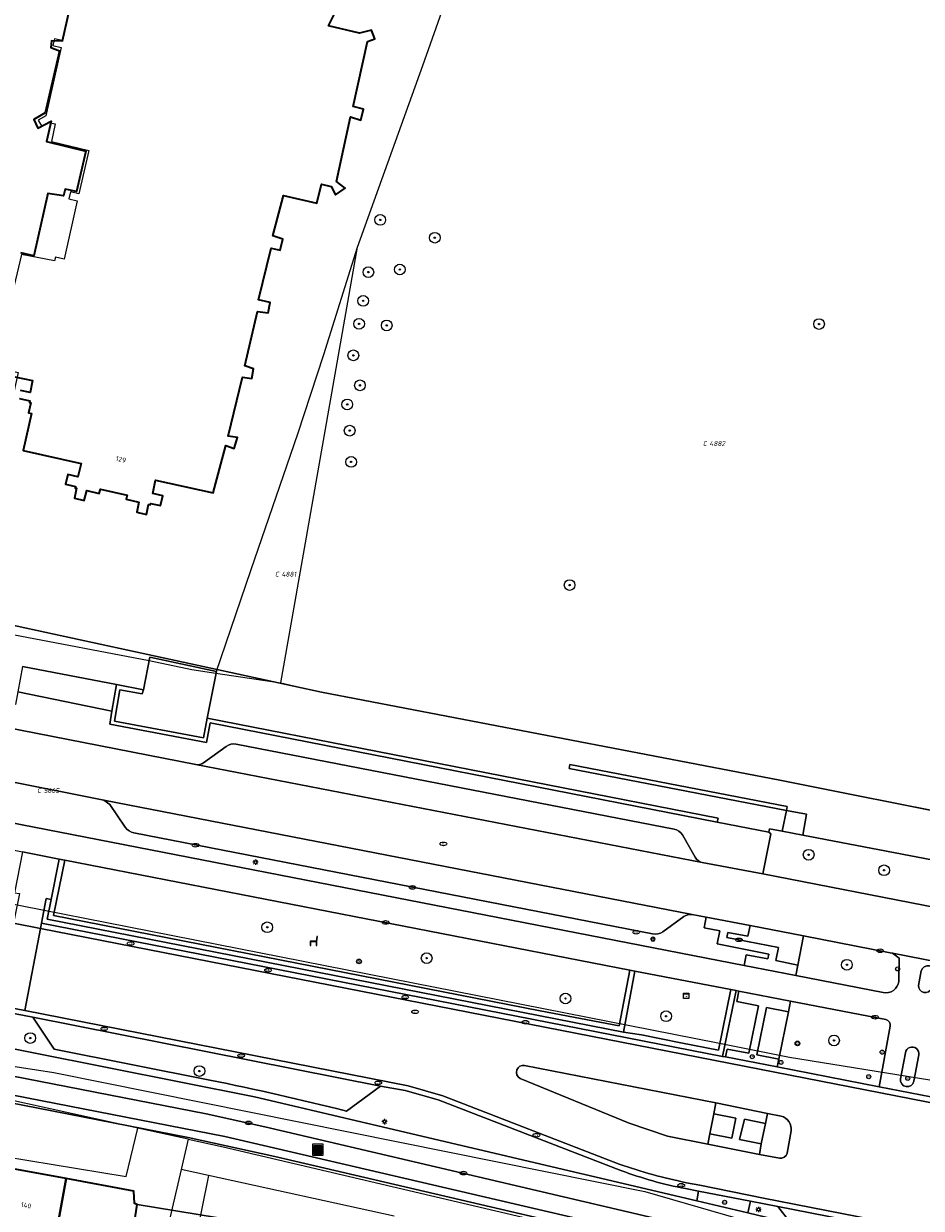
# Model space of a CAD drawing. Header units: metres. Extents: x 183765 to 187731, y 443805 to 446163.
# Tile 62 of 120: x 186387 to 186454, y 444394 to 444482. Entities that reach past the tile are written whole.
import ezdxf
from ezdxf.enums import TextEntityAlignment as Align

# ---------------------------------------------------------------- set-up
doc = ezdxf.new("R2010")
doc.units = ezdxf.units.M
doc.layers.get('0').update_dxf_attribs({"lineweight": 25})
for name, color, linetype, lineweight in [('B-WE-GR-BEPLANTING_CULTUUR_BODEMBEDEKKER-GV', 90, 'Continuous', 18), ('B-WE-GR-BEPLANTING_CULTUUR_HEESTERS-GV', 90, 'Continuous', 18), ('B-WE-GR-BOOM-S', 253, 'Continuous', 25), ('B-WE-IE-MEUBILAIR-S', 7, 'Continuous', 25), ('B-WE-IE-MEUBILAIR_WEGMEUBILAIR-S', 7, 'Continuous', 25), ('B-WE-IE-MEUBILAIR_WEGMEUBILAIR_AFVALBAK-S', 7, 'Continuous', 25), ('B-WE-IE-TERREINAFSCHEIDING_KUNSTMATIG_MUUR-GV', 90, 'Continuous', 18), ('B-WE-OG-BEBOUWING-GV', 7, 'Continuous', 35), ('B-WE-OG-BEBOUWING-T18', 10, 'Continuous', 18), ('B-WE-OG-TERREIN_ERF-GV', 7, 'Continuous', 18), ('B-WE-VH-GESLOTENVERHARDING_ASFALT-GV', 10, 'Continuous', 18), ('B-WE-VH-OPENVERHARDING-GV', 90, 'Continuous', 18), ('B-WE-VH-OPENVERHARDING_BETONELEMENT-GV', 90, 'Continuous', 18), ('B-WE-VH-OPENVERHARDING_BETONSTRAATSTEEN-GV', 90, 'Continuous', 18), ('B-WE-VH-OPENVERHARDING_STRAATBAKSTEEN-GV', 90, 'Continuous', 18), ('B-WE-VH-OPENVERHARDING_TEGEL-GV', 90, 'Continuous', 18)]:
    doc.layers.add(name, color=color, linetype=linetype, lineweight=lineweight)
doc.layers.add('B-WE-KG-GRENS_PERCEEL-G', color=7, linetype='Continuous', lineweight=13, true_color=0xa55252)
doc.layers.add('B-WE-KG-GRENS_PERCEEL-S', color=7, linetype='Continuous', lineweight=25, true_color=0xa55252)
doc.styles.add('NLCS-ISO', font='NLCS-ISO.ttf')
doc.styles.add('NLCS-ISO-M200-T18', font='NLCS-ISO.ttf', dxfattribs={"height": 0.36})

# ---------------------------------------------------------------- blocks, each defined once
blk = doc.blocks.new('SIE-WEG_AFVALBAK-SO')
h = blk.add_hatch(color=256)
h.dxf.hatch_style = 1
h.paths.add_polyline_path([(-1.5, -1.5), (1.5, -1.5), (1.5, 1.5), (-1.5, 1.5)])
for points in [[(-2, -2), (2, -2), (2, 2), (-2, 2)], [(-1.5, -1.5), (1.5, -1.5), (1.5, 1.5), (-1.5, 1.5)]]:
    blk.add_lwpolyline(points, close=True)
blk = doc.blocks.new('SIE-MEUBILAIR_KAST_CAI-SO')
for points in [[(-1, 1), (1, 1), (1, 0.84), (-1, 0.84)], [(-1, 0.76), (1, 0.76), (1, -1), (-1, -1)]]:
    blk.add_lwpolyline(points, close=True)
at = {"style": 'NLCS-ISO'}
blk.add_text('cai', height=0.75, dxfattribs=at).set_placement((0, 0), align=Align.MIDDLE_CENTER)
blk = doc.blocks.new('SIE-MEUBILAIR_MAST_BOVENLEIDING-SO')
for radius in [0.875, 0.75]:
    blk.add_circle((0, 0), radius)
at = {"style": 'NLCS-ISO'}
blk.add_text('bl', height=0.75, dxfattribs=at).set_placement((0, 0.07), align=Align.MIDDLE_CENTER)
blk = doc.blocks.new('SIE-MEUBILAIR_PAAL_LICHTMAST-SO')
for points in [[(-0.62, 0), (-1, 0)], [(-0.71, 0.71), (-0.44, 0.44)], [(0, 1), (0, 0.62)], [(0.44, 0.44), (0.71, 0.71)], [(1, 0), (0.62, 0)], [(-0.71, -0.71), (-0.44, -0.44)], [(0, -0.62), (0, -1)], [(0.44, -0.44), (0.71, -0.71)]]:
    blk.add_lwpolyline(points)
blk.add_circle((0, 0), 0.5)
blk = doc.blocks.new('SIE-MEUBILAIR_PAAL_AFSLUITPAAL-SO')
blk.add_circle((0, 0), 0.75)
at = {"style": 'NLCS-ISO'}
blk.add_text('af', height=0.75, dxfattribs=at).set_placement((0, 0.05), align=Align.MIDDLE_CENTER)
blk = doc.blocks.new('SIE-MEUBILAIR_PAAL_VRI-SO')
blk.add_circle((0, 0), 0.75)
at = {"style": 'NLCS-ISO'}
blk.add_text('vri', height=0.75, dxfattribs=at).set_placement((-0.08, 0.07), align=Align.MIDDLE_CENTER)
blk = doc.blocks.new('SIE-MEUBILAIR_PUT_KOLK-SO')
blk.add_ellipse((0, 0), major_axis=(1.25, 0), ratio=0.54)
at = {"style": 'NLCS-ISO'}
blk.add_text('klk', height=0.75, dxfattribs=at).set_placement((0.03, 0), align=Align.MIDDLE_CENTER)
blk = doc.blocks.new('SIE-MEUBILAIR_PUT_RIOOLPUT-SO')
blk.add_ellipse((0, 0), major_axis=(1.25, 0), ratio=0.54)
at = {"style": 'NLCS-ISO'}
blk.add_text('ri', height=0.75, dxfattribs=at).set_placement((-0.04, 0.07), align=Align.MIDDLE_CENTER)
blk = doc.blocks.new('SIE-WEG_ZITBANK-SO')
at = {"color": 0, "linetype": 'ByBlock', "lineweight": 18}
blk.add_lwpolyline([(-0.91, -1.63), (-0.91, -0.2), (1.09, -0.2), (1.09, -1.63), (1.29, -1.63), (1.29, -0.21), (1.54, 1.78), (1.33, 1.78), (1.11, 0), (-1.11, 0), (-1.11, -1.63)], close=True, dxfattribs=at)
blk = doc.blocks.new('SGR-BOOM_GBKN-SO')
at = {"linetype": 'ByBlock', "lineweight": 18}
h = blk.add_hatch(color=0, dxfattribs=at)
h.dxf.hatch_style = 1
edge = h.paths.add_edge_path()
edge.add_arc((0, 0), 0.25, 0, 360)
at = {"color": 0, "linetype": 'ByBlock', "lineweight": 18}
for radius in [2, 0.25]:
    blk.add_circle((0, 0), radius, dxfattribs=at)
at = {"color": 0, "linetype": 'ByBlock', "lineweight": 18, "style": 'NLCS-ISO'}
blk.add_attdef('SOORT', (2.5, 0), '', height=1.5, dxfattribs=at)
blk = doc.blocks.new('SKG-PERCEELNUMMER-SO')
at = {"style": 'NLCS-ISO', "oblique": 10, "flags": 1}
for tag, p in [('GEMEENTECODE', (0, 2.55)), ('PERCEELGROOTTE', (0, -2.45))]:
    blk.add_attdef(tag, text='', height=1.8, dxfattribs=at).set_placement(p, align=Align.MIDDLE_CENTER)
at = {"style": 'NLCS-ISO', "oblique": 10}
blk.add_attdef('SECTIE', text='', height=1.8, dxfattribs=at).set_placement((-0.5, 0), align=Align.MIDDLE_RIGHT)
blk.add_attdef('PERCEELNUMMER', text='', height=1.8, dxfattribs=at).set_placement((0.5, 0), align=Align.MIDDLE_LEFT)

msp = doc.modelspace()

# ---------------------------------------------------------------- linework, layer by layer
at = {"layer": 'B-WE-GR-BEPLANTING_CULTUUR_BODEMBEDEKKER-GV', "flags": 128}
for points in [[(186444.949, 444421.352), (186443.396, 444421.65), (186442.458, 444421.83), (186442.408, 444421.57), (186442.562, 444421.465), (186441.961, 444418.457), (186467.976, 444413.393)], [(186474.363, 444414.321), (186474.056, 444414.704), (186473.408, 444415.51), (186473.429, 444415.893), (186444.949, 444421.352)]]:
    msp.add_lwpolyline(points, dxfattribs=at)
at = {"layer": 'B-WE-GR-BEPLANTING_CULTUUR_HEESTERS-GV', "flags": 128}
for points in [[(186395.728, 444432.209), (186395.628, 444431.899), (186393.958, 444432.2), (186393.558, 444429.87), (186400.208, 444428.618), (186400.478, 444430.098), (186401.178, 444433.574), (186396.196, 444434.645)], [(186432.031, 444411.286), (186389.851, 444419.493), (186389.018, 444415.369), (186425.346, 444408.24), (186428.354, 444407.676), (186431.242, 444407.134)], [(186432.414, 444411.211), (186431.565, 444406.66), (186432.896, 444406.444), (186435.849, 444405.842), (186438.641, 444405.309), (186439.57, 444409.835)]]:
    msp.add_lwpolyline(points, close=True, dxfattribs=at)
for points in [[(186452.147, 444412.179), (186451.65, 444412.545), (186451.469, 444412.581), (186444.991, 444413.835), (186444.581, 444411.662), (186444.419, 444410.873), (186450.951, 444409.602)], [(186452.108, 444410.423), (186452.147, 444412.179)], [(186451.15, 444407.597), (186444.016, 444408.972), (186443.868, 444408.175), (186443.15, 444404.64), (186443.04, 444404.051), (186450.637, 444402.572), (186451.476, 444407.09)]]:
    msp.add_lwpolyline(points, dxfattribs=at)
at = {"layer": 'B-WE-GR-BEPLANTING_CULTUUR_HEESTERS-GV'}
for points in [[(186450.951, 444409.602, 0.423322), (186452.108, 444410.423)], [(186451.476, 444407.09, 0.364717), (186451.15, 444407.597)]]:
    msp.add_lwpolyline(points, format="xyb", dxfattribs=at)
at = {"layer": 'B-WE-IE-TERREINAFSCHEIDING_KUNSTMATIG_MUUR-GV', "flags": 128}
for points in [[(186400.478, 444430.098), (186400.208, 444428.618), (186393.558, 444429.87), (186393.958, 444432.2), (186395.628, 444431.899), (186395.728, 444432.209), (186393.722, 444432.596), (186393.382, 444430.616), (186393.212, 444429.63), (186400.449, 444428.267), (186400.719, 444429.745), (186438.562, 444422.318), (186438.628, 444422.611)], [(186427.553, 444426.622), (186427.496, 444426.327), (186443.729, 444423.197), (186443.786, 444423.491)]]:
    msp.add_lwpolyline(points, close=True, dxfattribs=at)
at = {"layer": 'B-WE-KG-GRENS_PERCEEL-G', "flags": 128}
for points in [[(186411.717, 444465.25), (186416.572, 444478.811), (186421.852, 444493.737), (186426.653, 444506.815), (186428.788, 444513.111)], [(186388.452, 444494.278), (186385.797, 444486.252), (186390.589, 444484.723), (186389.665, 444480.673)], [(186389.665, 444480.673), (186389.088, 444480.801), (186388.972, 444480.283), (186389.589, 444480.145)], [(186389.589, 444480.145), (186388.449, 444475.05)], [(186388.449, 444475.05), (186387.884, 444474.709), (186388.154, 444474.249), (186388.681, 444474.544)], [(186388.681, 444474.544), (186389.149, 444474.441), (186388.864, 444473.119)], [(186388.864, 444473.119), (186391.646, 444472.468), (186390.908, 444469.228), (186390.277, 444469.368), (186390.157, 444468.84), (186390.782, 444468.697), (186389.806, 444464.346), (186389.167, 444464.484), (186389.104, 444464.22), (186386.635, 444464.705), (186384.619, 444456.278), (186386.387, 444455.88), (186384.849, 444449.015)], [(186401.136, 444433.451), (186403.783, 444441.187), (186407.266, 444451.317), (186409.196, 444457.232), (186411.717, 444465.25)], [(186405.977, 444432.712), (186408.367, 444446.278), (186411.717, 444465.25)], [(186381.987, 444437.116), (186385.971, 444436.342), (186396.159, 444434.399)], [(186396.159, 444434.399), (186399.349, 444433.728)], [(186399.349, 444433.728), (186401.136, 444433.451)], [(186401.136, 444433.451), (186405.977, 444432.712)], [(186405.977, 444432.712), (186409.009, 444432.016)], [(186409.009, 444432.016), (186443.219, 444425.459), (186477.12, 444418.802)], [(186314.034, 444430.279), (186324.248, 444428.242), (186324.66, 444428.159), (186342.574, 444424.751), (186438.604, 444405.856)], [(186256.576, 444428.032), (186268.228, 444425.726), (186292.951, 444420.944), (186345.893, 444411.36), (186369.056, 444406.723), (186389.041, 444403.636), (186433.152, 444394.764), (186451.99, 444389.313), (186459.22, 444387.823)], [(186395.313, 444399.481), (186383.904, 444401.99), (186382.722, 444402.25), (186360.88, 444406.525)], [(186438.604, 444405.856), (186443.954, 444404.779), (186454.429, 444403.099)], [(186380.946, 444397.003), (186385.368, 444397.37), (186394.442, 444395.871), (186395.313, 444399.481)], [(186399.06, 444398.657), (186395.313, 444399.481)], [(186399.06, 444398.657), (186398.545, 444396.392)], [(186399.06, 444398.657), (186401.672, 444398.083)], [(186401.672, 444398.083), (186455.424, 444385.472)], [(186398.545, 444396.392), (186393.758, 444375.88), (186391.441, 444367.249)], [(186400.581, 444395.947), (186398.114, 444383.756), (186399.364, 444383.523), (186398.39, 444378.453), (186403.568, 444377.481), (186403.599, 444377.591), (186408.137, 444376.699), (186408.887, 444380.519), (186411.877, 444379.902)], [(186400.581, 444395.947), (186398.545, 444396.392)], [(186414.443, 444392.914), (186400.581, 444395.947)]]:
    msp.add_lwpolyline(points, dxfattribs=at)
at = {"layer": 'B-WE-OG-BEBOUWING-GV', "flags": 128}
for points in [[(186390.589, 444484.723), (186389.653, 444480.62), (186388.869, 444480.641), (186388.807, 444480.133), (186389.464, 444479.889), (186388.387, 444475.278), (186387.557, 444474.76), (186387.85, 444474.135), (186388.839, 444474.653), (186388.493, 444473.13), (186391.439, 444472.395), (186390.74, 444469.403), (186389.9, 444469.574), (186389.758, 444469.066), (186388.602, 444469.237), (186387.541, 444464.594), (186386.581, 444464.823)], [(186386.488, 444453.937), (186387.239, 444453.767), (186387.215, 444453.659), (186387.322, 444453.635), (186387.152, 444452.884), (186387.376, 444452.833), (186386.748, 444450.064), (186391.071, 444449.084), (186390.836, 444448.091), (186390.087, 444448.268), (186389.916, 444447.549), (186390.663, 444447.374), (186390.642, 444447.266), (186390.746, 444447.247), (186390.585, 444446.498), (186391.306, 444446.326), (186391.493, 444447.074), (186392.432, 444446.867), (186392.517, 444447.18), (186394.506, 444446.74), (186394.429, 444446.424), (186395.376, 444446.21), (186395.232, 444445.453), (186395.952, 444445.286), (186396.114, 444446.032), (186396.224, 444446.021), (186396.254, 444446.119), (186397.003, 444445.957), (186397.179, 444446.688), (186396.424, 444446.858), (186396.639, 444447.845), (186400.928, 444446.911), (186401.884, 444450.426), (186402.502, 444450.222), (186402.746, 444451.04), (186402.042, 444451.14), (186403.127, 444455.537), (186403.832, 444455.437), (186403.941, 444456.167), (186403.3, 444456.378), (186404.251, 444460.45), (186405.035, 444460.349), (186405.184, 444461.119), (186404.321, 444461.299), (186405.257, 444465.164), (186405.946, 444465.015), (186406.143, 444465.849), (186405.382, 444466.1), (186406.193, 444469.108), (186408.664, 444468.53), (186409.026, 444469.943), (186409.731, 444469.763), (186410.056, 444469.153), (186410.776, 444469.655), (186410.15, 444470.153), (186411.187, 444474.962), (186411.947, 444474.711), (186412.144, 444475.544), (186411.392, 444475.74), (186412.445, 444480.596), (186413.006, 444480.781), (186412.752, 444481.446), (186411.858, 444481.213), (186409.537, 444481.768), (186410.216, 444483.102)], [(186386.007, 444455.58), (186387.445, 444455.3), (186387.28, 444454.403), (186386.555, 444454.547)]]:
    msp.add_lwpolyline(points, dxfattribs=at)
for points in [[(186389.955, 444395.715), (186384.897, 444396.653), (186384.595, 444395.733), (186384.435, 444395.744), (186384.14, 444393.934), (186383.7, 444393.995), (186383.446, 444392.682), (186381.754, 444383.925), (186387.627, 444382.841)], [(186395.261, 444393.777), (186395.051, 444393.858), (186395.013, 444394.778), (186389.955, 444395.715), (186387.627, 444382.841), (186393.499, 444381.756), (186395.386, 444391.896), (186394.986, 444391.967)]]:
    msp.add_lwpolyline(points, close=True, dxfattribs=at)
at = {"layer": 'B-WE-OG-TERREIN_ERF-GV', "flags": 128}
for points in [[(186386.581, 444464.823), (186387.541, 444464.594), (186388.602, 444469.237), (186389.758, 444469.066), (186389.9, 444469.574), (186390.74, 444469.403), (186391.439, 444472.395), (186388.493, 444473.13), (186388.839, 444474.653), (186387.85, 444474.135), (186387.557, 444474.76), (186388.387, 444475.278), (186389.464, 444479.889), (186388.807, 444480.133), (186388.869, 444480.641), (186389.653, 444480.62), (186390.589, 444484.723)], [(186410.216, 444483.102), (186409.537, 444481.768), (186411.858, 444481.213), (186412.752, 444481.446), (186413.006, 444480.781), (186412.445, 444480.596), (186411.392, 444475.74), (186412.144, 444475.544), (186411.947, 444474.711), (186411.187, 444474.962), (186410.15, 444470.153), (186410.776, 444469.655), (186410.056, 444469.153), (186409.731, 444469.763), (186409.026, 444469.943), (186408.664, 444468.53), (186406.193, 444469.108), (186405.382, 444466.1), (186406.143, 444465.849), (186405.946, 444465.015), (186405.257, 444465.164), (186404.321, 444461.299), (186405.184, 444461.119), (186405.035, 444460.349), (186404.251, 444460.45), (186403.3, 444456.378), (186403.941, 444456.167), (186403.832, 444455.437), (186403.127, 444455.537), (186402.042, 444451.14), (186402.746, 444451.04), (186402.502, 444450.222), (186401.884, 444450.426), (186400.928, 444446.911), (186396.639, 444447.845), (186396.424, 444446.858), (186397.179, 444446.688), (186397.003, 444445.957), (186396.254, 444446.119), (186396.224, 444446.021), (186396.114, 444446.032), (186395.952, 444445.286), (186395.232, 444445.453), (186395.376, 444446.21), (186394.429, 444446.424), (186394.506, 444446.74), (186392.517, 444447.18), (186392.432, 444446.867), (186391.493, 444447.074), (186391.306, 444446.326), (186390.585, 444446.498), (186390.746, 444447.247), (186390.642, 444447.266), (186390.663, 444447.374), (186389.916, 444447.549), (186390.087, 444448.268), (186390.836, 444448.091), (186391.071, 444449.084), (186386.748, 444450.064), (186387.376, 444452.833), (186387.152, 444452.884), (186387.322, 444453.635), (186387.215, 444453.659), (186387.239, 444453.767), (186386.488, 444453.937)], [(186386.555, 444454.547), (186387.28, 444454.403), (186387.445, 444455.3), (186386.007, 444455.58)], [(186382.148, 444437.845), (186409.009, 444432.016), (186443.219, 444425.459), (186471.639, 444419.792)], [(186401.178, 444392.812), (186395.261, 444393.777), (186394.986, 444391.967)]]:
    msp.add_lwpolyline(points, dxfattribs=at)
at = {"layer": 'B-WE-VH-GESLOTENVERHARDING_ASFALT-GV', "flags": 128}
for points in [[(186343.336, 444428.558), (186384.418, 444420.546), (186386.33, 444420.173), (186386.71, 444420.098), (186389.447, 444419.57), (186389.851, 444419.493), (186432.031, 444411.286), (186432.414, 444411.211), (186439.57, 444409.835), (186439.966, 444409.765), (186440.18, 444409.719), (186444.016, 444408.972), (186451.15, 444407.597)], [(186450.951, 444409.602), (186444.419, 444410.873), (186440.574, 444411.625), (186368.263, 444425.706), (186355.961, 444428.102)], [(186297.417, 444421.608), (186297.583, 444422.656), (186293.689, 444423.103), (186293.628, 444421.651), (186293.152, 444418.698), (186295.106, 444418.564), (186300.141, 444418.245), (186307.119, 444417.728), (186309.139, 444417.462), (186321.556, 444415.499), (186332.795, 444413.751), (186337.166, 444412.892), (186400.422, 444400.545), (186404.782, 444399.595), (186436.625, 444392.132), (186440.457, 444391.208), (186441.251, 444391.016)], [(186541.766, 444372.165), (186541.088, 444372.28), (186533.264, 444373.602), (186510.757, 444377.92), (186484.19, 444383.018), (186480.262, 444383.83), (186457.425, 444389.231), (186444.049, 444392.387), (186440.848, 444393.158), (186437.03, 444394.062), (186404.026, 444401.832), (186343.517, 444413.869), (186333.229, 444415.81), (186310.357, 444419.503), (186305.426, 444420.111), (186298.399, 444420.602)], [(186457.227, 444411.458), (186451.65, 444412.545), (186452.147, 444412.179), (186452.108, 444410.423)], [(186453.579, 444410.145), (186453.79, 444411.216)], [(186451.476, 444407.09), (186450.637, 444402.572), (186454.506, 444401.83), (186455.403, 444406.299), (186456.019, 444409.592), (186456.245, 444410.793)], [(186452.237, 444403.156), (186452.605, 444405.115)], [(186453.606, 444404.954), (186453.242, 444402.98)]]:
    msp.add_lwpolyline(points, dxfattribs=at)
at = {"layer": 'B-WE-VH-GESLOTENVERHARDING_ASFALT-GV'}
for points in [[(186453.79, 444411.216, -0.986133), (186454.777, 444410.999)], [(186452.108, 444410.423, -0.423322), (186450.951, 444409.602)], [(186454.548, 444409.959, -0.91722), (186453.579, 444410.145)], [(186451.15, 444407.597, -0.364717), (186451.476, 444407.09)], [(186452.605, 444405.115, -1.003153), (186453.606, 444404.954)], [(186453.242, 444402.98, -0.967075), (186452.237, 444403.156)]]:
    msp.add_lwpolyline(points, format="xyb", dxfattribs=at)
at = {"layer": 'B-WE-VH-OPENVERHARDING-GV', "flags": 128}
msp.add_lwpolyline([(186443.078, 444393.637), (186444.049, 444392.387), (186457.425, 444389.231), (186459.328, 444390.455)], close=True, dxfattribs=at)
at = {"layer": 'B-WE-VH-OPENVERHARDING_BETONELEMENT-GV', "flags": 128}
for points in [[(186393.722, 444432.596), (186386.704, 444433.95), (186386.358, 444432.054), (186393.382, 444430.616)], [(186445.218, 444422.932), (186443.729, 444423.197), (186443.396, 444421.65), (186444.949, 444421.352)], [(186389.851, 444419.493), (186389.447, 444419.57), (186388.854, 444416.541), (186388.557, 444415.072), (186431.565, 444406.66), (186432.414, 444411.211), (186432.031, 444411.286), (186431.242, 444407.134), (186428.354, 444407.676), (186425.346, 444408.24), (186389.018, 444415.369)], [(186439.966, 444409.765), (186439.57, 444409.835), (186438.641, 444405.309), (186435.849, 444405.842), (186432.896, 444406.444), (186431.565, 444406.66), (186388.557, 444415.072), (186388.854, 444416.541), (186388.465, 444416.615), (186388.118, 444414.776), (186438.943, 444404.834)], [(186450.637, 444402.572), (186443.04, 444404.051), (186439.185, 444404.805), (186438.943, 444404.834), (186388.118, 444414.776), (186388.056, 444414.377), (186466.764, 444398.975), (186474.03, 444397.56), (186477.168, 444396.947), (186484.488, 444395.497), (186491.008, 444393.597), (186498.722, 444391.337), (186512.384, 444387.353), (186512.503, 444387.769), (186505.62, 444389.759), (186498.833, 444391.721), (186491.12, 444393.98), (186484.583, 444395.886), (186477.245, 444397.339), (186474.106, 444397.953), (186466.84, 444399.368), (186454.506, 444401.83)]]:
    msp.add_lwpolyline(points, close=True, dxfattribs=at)
for points in [[(186343.053, 444416.433), (186350.327, 444415.021), (186377.375, 444409.72), (186387.468, 444407.763), (186413.425, 444402.627), (186415.276, 444402.284), (186417.717, 444401.597), (186431.365, 444396.326)], [(186431.24, 444396.804), (186418.074, 444401.892), (186415.482, 444402.633), (186386.875, 444408.255), (186382.853, 444409.05), (186350.404, 444415.413), (186343.128, 444416.826)], [(186436.189, 444394.969), (186437.172, 444394.793), (186441.034, 444394.041), (186443.078, 444393.637), (186459.328, 444390.455), (186468.773, 444388.619), (186495.314, 444383.5), (186501.558, 444382.319), (186513.205, 444380.078), (186513.298, 444380.458), (186469.077, 444388.964)], [(186469.077, 444388.964), (186442.023, 444394.257), (186437.255, 444395.235), (186436.271, 444395.411)]]:
    msp.add_lwpolyline(points, dxfattribs=at)
at = {"layer": 'B-WE-VH-OPENVERHARDING_BETONELEMENT-GV'}
for points in [[(186436.271, 444395.411, -0.035881), (186431.24, 444396.804)], [(186431.365, 444396.326, 0.042002), (186436.189, 444394.969)]]:
    msp.add_lwpolyline(points, format="xyb", dxfattribs=at)
at = {"layer": 'B-WE-VH-OPENVERHARDING_BETONSTRAATSTEEN-GV', "flags": 128}
for points in [[(186401.902, 444427.978), (186400.222, 444426.752)], [(186435.332, 444421.803), (186402.659, 444428.15)], [(186399.649, 444426.616), (186437.422, 444419.317)], [(186392.78, 444423.955), (186393.215, 444423.647), (186394.373, 444421.944)], [(186436.696, 444415.424), (186392.78, 444423.955)], [(186395.014, 444421.52), (186433.718, 444413.995)], [(186436.907, 444419.703), (186435.962, 444421.367)], [(186434.494, 444414.138), (186436.059, 444415.285)], [(186432.095, 444391.175), (186405.541, 444397.376), (186399.06, 444398.78), (186330.967, 444412.092)], [(186453.79, 444411.216), (186453.579, 444410.145)], [(186387.468, 444407.763), (186389.077, 444405.379), (186400.693, 444403.077)], [(186410.885, 444400.758), (186413.425, 444402.627), (186387.468, 444407.763)], [(186452.605, 444405.115), (186452.237, 444403.156)], [(186453.242, 444402.98), (186453.606, 444404.954)], [(186347.804, 444403.774), (186358.957, 444401.133), (186358.27, 444398.262), (186363.47, 444397.018), (186363.762, 444396.949), (186367.247, 444396.129), (186367.274, 444396.246), (186371.071, 444395.353), (186371.043, 444395.237), (186374.528, 444394.417), (186374.82, 444394.348), (186383.7, 444393.995), (186384.14, 444393.934), (186384.435, 444395.744), (186384.595, 444395.733), (186384.897, 444396.653), (186389.955, 444395.715), (186395.013, 444394.778), (186395.051, 444393.858), (186395.261, 444393.777), (186401.178, 444392.812)]]:
    msp.add_lwpolyline(points, dxfattribs=at)
at = {"layer": 'B-WE-VH-OPENVERHARDING_BETONSTRAATSTEEN-GV'}
for points in [[(186402.659, 444428.15, 0.20476), (186401.902, 444427.978)], [(186400.222, 444426.752, -0.179287), (186399.649, 444426.616)], [(186394.373, 444421.944, 0.182122), (186395.014, 444421.52)], [(186435.962, 444421.367, 0.186654), (186435.332, 444421.803)], [(186437.422, 444419.317, -0.192818), (186436.907, 444419.703)], [(186436.059, 444415.285, -0.19219), (186436.696, 444415.424)], [(186433.718, 444413.995, 0.187136), (186434.494, 444414.138)], [(186454.777, 444410.999, 0.986133), (186453.79, 444411.216)], [(186453.579, 444410.145, 0.91722), (186454.548, 444409.959)], [(186453.606, 444404.954, 1.003153), (186452.605, 444405.115)], [(186400.693, 444403.077, -0.010984), (186410.885, 444400.758)], [(186452.237, 444403.156, 0.967075), (186453.242, 444402.98)]]:
    msp.add_lwpolyline(points, format="xyb", dxfattribs=at)
at = {"layer": 'B-WE-VH-OPENVERHARDING_BETONSTRAATSTEEN-GV', "flags": 128}
msp.add_lwpolyline([(186388.056, 444414.377), (186386.028, 444414.774), (186384.035, 444415.163), (186382.853, 444409.05), (186386.875, 444408.255)], close=True, dxfattribs=at)
at = {"layer": 'B-WE-VH-OPENVERHARDING_STRAATBAKSTEEN-GV', "flags": 128}
for points in [[(186359.447, 444435.492), (186358.508, 444430.688), (186365.85, 444429.253), (186385.019, 444425.499), (186392.78, 444423.955), (186436.696, 444415.424), (186437.733, 444415.239), (186441.004, 444414.604), (186444.991, 444413.835), (186451.469, 444412.581), (186451.65, 444412.545), (186457.227, 444411.458), (186457.38, 444411.428), (186469.204, 444409.085)], [(186399.649, 444426.616), (186360.229, 444434.337)], [(186229.008, 444431.103), (186254.788, 444424.743), (186266.622, 444422.462), (186278.476, 444420.125), (186278.615, 444420.649), (186276.841, 444421.045), (186276.984, 444421.601), (186281.087, 444420.751), (186280.987, 444420.163), (186279.198, 444420.524), (186279.095, 444420.003), (186290.823, 444417.691), (186300.505, 444417.441), (186308.929, 444417.016), (186331.083, 444412.68), (186401.81, 444398.855), (186432.811, 444391.649)], [(186436.625, 444392.132), (186404.782, 444399.595), (186400.422, 444400.545), (186337.166, 444412.892), (186332.795, 444413.751), (186321.556, 444415.499), (186309.139, 444417.462), (186307.119, 444417.728), (186300.141, 444418.245), (186295.106, 444418.564), (186293.152, 444418.698), (186290.752, 444419.102), (186255.033, 444426.15), (186234.754, 444431.078)], [(186381.908, 444424.061), (186368.461, 444426.711), (186368.263, 444425.706), (186440.574, 444411.625), (186440.714, 444412.421), (186442.335, 444412.113), (186442.408, 444412.48), (186438.547, 444413.231), (186438.751, 444414.218), (186437.594, 444414.446), (186437.733, 444415.239), (186436.696, 444415.424)], [(186467.976, 444413.393), (186441.961, 444418.457), (186437.422, 444419.317), (186399.649, 444426.616)], [(186394.373, 444421.944), (186393.215, 444423.647), (186392.78, 444423.955), (186385.019, 444425.499)], [(186433.718, 444413.995), (186395.014, 444421.52)], [(186298.399, 444420.602), (186305.426, 444420.111), (186310.357, 444419.503), (186333.229, 444415.81), (186343.517, 444413.869), (186404.026, 444401.832), (186437.03, 444394.062), (186437.172, 444394.793), (186436.189, 444394.969)], [(186400.693, 444403.077), (186389.077, 444405.379), (186387.468, 444407.763), (186377.375, 444409.72), (186375.073, 444408.123), (186351.966, 444412.635), (186350.327, 444415.021), (186343.053, 444416.433), (186341.137, 444414.755), (186337.081, 444415.529), (186335.944, 444417.783)], [(186436.059, 444415.285), (186434.494, 444414.138)], [(186484.488, 444395.497), (186477.168, 444396.947), (186474.03, 444397.56), (186466.764, 444398.975), (186388.056, 444414.377), (186386.875, 444408.255), (186415.482, 444402.633), (186418.074, 444401.892), (186431.24, 444396.804)], [(186437.848, 444398.301), (186438.004, 444399.051), (186438.302, 444400.564), (186438.462, 444401.375), (186424.176, 444404.172)], [(186424.176, 444404.172), (186438.462, 444401.375), (186442.303, 444400.583), (186443.325, 444400.388)], [(186423.838, 444403.202), (186431.975, 444399.851), (186434.851, 444398.895), (186437.848, 444398.301)], [(186443.197, 444397.245), (186441.71, 444397.53), (186437.848, 444398.301), (186434.851, 444398.895), (186431.975, 444399.851), (186423.838, 444403.202)], [(186431.365, 444396.326), (186417.717, 444401.597), (186415.276, 444402.284), (186413.425, 444402.627), (186410.885, 444400.758)], [(186442.303, 444400.583), (186442.163, 444399.823), (186441.844, 444398.306), (186441.71, 444397.53), (186443.197, 444397.245)], [(186443.325, 444400.388), (186442.303, 444400.583)], [(186443.774, 444397.628), (186444.067, 444399.277)], [(186444.067, 444399.277), (186443.774, 444397.628)], [(186436.271, 444395.411), (186437.255, 444395.235), (186442.023, 444394.257), (186469.077, 444388.964), (186513.298, 444380.458), (186514.127, 444380.272), (186535.808, 444376.132), (186536.918, 444382.351), (186529.259, 444383.818), (186516.259, 444386.27), (186512.384, 444387.353), (186498.722, 444391.337), (186491.008, 444393.597), (186484.488, 444395.497)]]:
    msp.add_lwpolyline(points, dxfattribs=at)
at = {"layer": 'B-WE-VH-OPENVERHARDING_STRAATBAKSTEEN-GV'}
for points in [[(186395.014, 444421.52, -0.182122), (186394.373, 444421.944)], [(186436.696, 444415.424, 0.19219), (186436.059, 444415.285)], [(186434.494, 444414.138, -0.187136), (186433.718, 444413.995)], [(186424.176, 444404.172, 0.834651), (186423.838, 444403.202)], [(186423.838, 444403.202, -0.834651), (186424.176, 444404.172)], [(186410.885, 444400.758, 0.010984), (186400.693, 444403.077)], [(186444.067, 444399.277, 0.379096), (186443.325, 444400.388)], [(186443.325, 444400.388, -0.379096), (186444.067, 444399.277)], [(186443.197, 444397.245, 0.401005), (186443.774, 444397.628)], [(186443.774, 444397.628, -0.401005), (186443.197, 444397.245)], [(186431.24, 444396.804, 0.035881), (186436.271, 444395.411)], [(186436.189, 444394.969, -0.042002), (186431.365, 444396.326)]]:
    msp.add_lwpolyline(points, format="xyb", dxfattribs=at)
at = {"layer": 'B-WE-VH-OPENVERHARDING_STRAATBAKSTEEN-GV', "flags": 128}
for points in [[(186389.447, 444419.57), (186386.71, 444420.098), (186386.103, 444417.049), (186386.476, 444416.994), (186386.101, 444415.151), (186386.028, 444414.774), (186388.056, 444414.377), (186388.118, 444414.776), (186388.465, 444416.615), (186388.854, 444416.541)], [(186444.991, 444413.835), (186441.004, 444414.604), (186440.851, 444413.816), (186439.346, 444414.1), (186439.268, 444413.707), (186443.132, 444412.963), (186442.926, 444411.992), (186444.581, 444411.662)], [(186441.631, 444408.608), (186440.017, 444408.928), (186440.18, 444409.719), (186439.966, 444409.765), (186438.943, 444404.834), (186439.185, 444404.805), (186439.308, 444405.391), (186440.923, 444405.075)], [(186443.868, 444408.175), (186442.229, 444408.502), (186441.512, 444404.96), (186443.15, 444404.64)], [(186438.302, 444400.564), (186438.004, 444399.051), (186439.654, 444398.749), (186439.936, 444400.226)], [(186442.163, 444399.823), (186440.59, 444400.157), (186440.224, 444398.649), (186441.844, 444398.306)], [(186443.078, 444393.637), (186441.034, 444394.041), (186440.848, 444393.158), (186444.049, 444392.387)]]:
    msp.add_lwpolyline(points, close=True, dxfattribs=at)
at = {"layer": 'B-WE-VH-OPENVERHARDING_TEGEL-GV', "flags": 128}
for points in [[(186409.009, 444432.016), (186382.148, 444437.845)], [(186437.422, 444419.317), (186441.961, 444418.457), (186442.562, 444421.465), (186442.408, 444421.57), (186438.562, 444422.318), (186400.719, 444429.745), (186400.449, 444428.267), (186393.212, 444429.63), (186393.382, 444430.616), (186386.358, 444432.054), (186386.188, 444431.119), (186376.238, 444433.029), (186364.908, 444435.41), (186364.97, 444435.704), (186359.743, 444436.813), (186359.452, 444435.517), (186359.447, 444435.492)], [(186360.229, 444434.337), (186399.649, 444426.616)], [(186386.704, 444433.95), (186393.722, 444432.596), (186395.728, 444432.209), (186396.196, 444434.645), (186401.178, 444433.574), (186400.478, 444430.098), (186438.628, 444422.611), (186438.562, 444422.318), (186442.408, 444421.57), (186442.458, 444421.83), (186443.396, 444421.65), (186443.729, 444423.197), (186445.218, 444422.932), (186444.949, 444421.352), (186473.429, 444415.893)], [(186478.847, 444418.96), (186477.454, 444419.563), (186477.106, 444418.76), (186471.639, 444419.792), (186443.219, 444425.459), (186409.009, 444432.016)], [(186400.222, 444426.752), (186401.902, 444427.978)], [(186402.659, 444428.15), (186435.332, 444421.803)], [(186435.962, 444421.367), (186436.907, 444419.703)], [(186432.811, 444391.649), (186401.81, 444398.855), (186331.083, 444412.68), (186308.929, 444417.016), (186300.505, 444417.441), (186290.823, 444417.691), (186290.756, 444417.093), (186299.747, 444416.861), (186300.482, 444416.842), (186308.856, 444416.419), (186330.967, 444412.092), (186399.06, 444398.78), (186405.541, 444397.376), (186432.095, 444391.175)]]:
    msp.add_lwpolyline(points, dxfattribs=at)
at = {"layer": 'B-WE-VH-OPENVERHARDING_TEGEL-GV'}
for points in [[(186401.902, 444427.978, -0.20476), (186402.659, 444428.15)], [(186399.649, 444426.616, 0.179287), (186400.222, 444426.752)], [(186435.332, 444421.803, -0.186654), (186435.962, 444421.367)], [(186436.907, 444419.703, 0.192818), (186437.422, 444419.317)]]:
    msp.add_lwpolyline(points, format="xyb", dxfattribs=at)
at = {"layer": 'B-WE-VH-OPENVERHARDING_TEGEL-GV', "flags": 128}
for points in [[(186443.729, 444423.197), (186427.496, 444426.327), (186427.553, 444426.622), (186443.786, 444423.491)], [(186439.268, 444413.707), (186439.346, 444414.1), (186440.851, 444413.816), (186441.004, 444414.604), (186437.733, 444415.239), (186437.594, 444414.446), (186438.751, 444414.218), (186438.547, 444413.231), (186442.408, 444412.48), (186442.335, 444412.113), (186440.714, 444412.421), (186440.574, 444411.625), (186444.419, 444410.873), (186444.581, 444411.662), (186442.926, 444411.992), (186443.132, 444412.963)], [(186443.868, 444408.175), (186444.016, 444408.972), (186440.18, 444409.719), (186440.017, 444408.928), (186441.631, 444408.608), (186440.923, 444405.075), (186439.308, 444405.391), (186439.185, 444404.805), (186443.04, 444404.051), (186443.15, 444404.64), (186441.512, 444404.96), (186442.229, 444408.502)], [(186440.59, 444400.157), (186442.163, 444399.823), (186442.303, 444400.583), (186438.462, 444401.375), (186438.302, 444400.564), (186439.936, 444400.226), (186439.654, 444398.749), (186438.004, 444399.051), (186437.848, 444398.301), (186441.71, 444397.53), (186441.844, 444398.306), (186440.224, 444398.649)], [(186441.034, 444394.041), (186437.172, 444394.793), (186437.03, 444394.062), (186440.848, 444393.158)]]:
    msp.add_lwpolyline(points, close=True, dxfattribs=at)

# ---------------------------------------------------------------- block references
at = {"layer": 'B-WE-GR-BOOM-S', "xscale": 0.2, "yscale": 0.2, "zscale": 0.2}
for p in [(186413.404, 444467.277), (186417.477, 444465.949), (186414.866, 444463.573), (186412.519, 444463.379), (186412.13, 444461.233), (186411.825, 444459.517), (186413.887, 444459.402), (186446.157, 444459.505), (186411.398, 444457.167), (186411.89, 444454.929), (186410.941, 444453.504), (186411.124, 444451.546), (186411.233, 444449.212), (186427.541, 444440.023), (186445.382, 444419.893), (186451.011, 444418.732), (186404.969, 444414.479), (186416.869, 444412.172), (186448.235, 444411.68), (186427.234, 444409.162), (186434.743, 444407.84), (186387.283, 444406.21), (186447.276, 444406.031), (186399.907, 444403.747)]:
    msp.add_blockref('SGR-BOOM_GBKN-SO', p, dxfattribs=at)
at = {"layer": 'B-WE-IE-MEUBILAIR-S', "xscale": 0.2, "yscale": 0.2, "zscale": 0.2}
for name, p in [('SIE-MEUBILAIR_PUT_KOLK-SO', (186399.626, 444420.604)), ('SIE-MEUBILAIR_PUT_RIOOLPUT-SO', (186418.116, 444420.699)), ('SIE-MEUBILAIR_PAAL_LICHTMAST-SO', (186404.094, 444419.336)), ('SIE-MEUBILAIR_PUT_KOLK-SO', (186415.813, 444417.456)), ('SIE-MEUBILAIR_PUT_KOLK-SO', (186413.809, 444414.84)), ('SIE-MEUBILAIR_PUT_KOLK-SO', (186432.508, 444414.111)), ('SIE-MEUBILAIR_PAAL_LICHTMAST-SO', (186433.757, 444413.59)), ('SIE-MEUBILAIR_PUT_RIOOLPUT-SO', (186440.177, 444413.542)), ('SIE-MEUBILAIR_PUT_KOLK-SO', (186394.775, 444413.267)), ('SIE-MEUBILAIR_PUT_KOLK-SO', (186450.719, 444412.73)), ('SIE-MEUBILAIR_MAST_BOVENLEIDING-SO', (186411.819, 444411.933)), ('SIE-MEUBILAIR_PUT_KOLK-SO', (186405.033, 444411.273)), ('SIE-MEUBILAIR_PAAL_AFSLUITPAAL-SO', (186452.019, 444411.368)), ('SIE-MEUBILAIR_PUT_KOLK-SO', (186415.266, 444409.264)), ('SIE-MEUBILAIR_KAST_CAI-SO', (186436.239, 444409.355)), ('SIE-MEUBILAIR_PUT_RIOOLPUT-SO', (186416.004, 444408.168)), ('SIE-MEUBILAIR_PUT_KOLK-SO', (186424.237, 444407.387)), ('SIE-MEUBILAIR_PUT_KOLK-SO', (186450.335, 444407.761)), ('SIE-MEUBILAIR_PUT_KOLK-SO', (186392.795, 444406.898)), ('SIE-MEUBILAIR_MAST_BOVENLEIDING-SO', (186444.548, 444405.806)), ('SIE-MEUBILAIR_PUT_KOLK-SO', (186403.024, 444404.895)), ('SIE-MEUBILAIR_PAAL_VRI-SO', (186441.169, 444404.817)), ('SIE-MEUBILAIR_PAAL_AFSLUITPAAL-SO', (186450.869, 444405.158)), ('SIE-MEUBILAIR_PAAL_AFSLUITPAAL-SO', (186443.313, 444404.388)), ('SIE-MEUBILAIR_PUT_KOLK-SO', (186413.26, 444402.867)), ('SIE-MEUBILAIR_PAAL_VRI-SO', (186449.862, 444403.322)), ('SIE-MEUBILAIR_PAAL_AFSLUITPAAL-SO', (186452.777, 444403.197)), ('SIE-MEUBILAIR_PUT_KOLK-SO', (186403.578, 444399.873)), ('SIE-MEUBILAIR_PAAL_LICHTMAST-SO', (186413.731, 444399.97)), ('SIE-MEUBILAIR_PUT_KOLK-SO', (186425.058, 444398.956)), ('SIE-MEUBILAIR_PUT_KOLK-SO', (186419.611, 444396.13)), ('SIE-MEUBILAIR_PUT_KOLK-SO', (186435.873, 444395.218)), ('SIE-MEUBILAIR_PAAL_VRI-SO', (186439.112, 444393.954)), ('SIE-MEUBILAIR_PAAL_LICHTMAST-SO', (186441.639, 444393.416))]:
    msp.add_blockref(name, p, dxfattribs=at)
at = {"layer": 'B-WE-IE-MEUBILAIR_WEGMEUBILAIR-S', "xscale": 0.2, "yscale": 0.2, "zscale": 0.2}
msp.add_blockref('SIE-WEG_ZITBANK-SO', (186408.407, 444413.446), dxfattribs=at)
at = {"layer": 'B-WE-IE-MEUBILAIR_WEGMEUBILAIR_AFVALBAK-S', "xscale": 0.2, "yscale": 0.2, "zscale": 0.2}
msp.add_blockref('SIE-WEG_AFVALBAK-SO', (186408.744, 444397.878), dxfattribs=at)
at = {"layer": 'B-WE-KG-GRENS_PERCEEL-S', "xscale": 0.2, "yscale": 0.2, "zscale": 0.2}
for p, values in [((186437.876, 444450.584), {'PERCEELNUMMER': '4882', 'SECTIE': 'C'}), ((186405.939, 444440.834), {'PERCEELNUMMER': '4881', 'SECTIE': 'C'}), ((186388.188, 444424.686), {'PERCEELNUMMER': '5665', 'SECTIE': 'C'})]:
    msp.add_blockref('SKG-PERCEELNUMMER-SO', p, dxfattribs=at).add_auto_attribs(values)

# ---------------------------------------------------------------- texts
at = {"layer": 'B-WE-OG-BEBOUWING-T18', "style": 'NLCS-ISO-M200-T18'}
for s, rotation, p in [('129', 347.5, (186394.051, 444449.401)), ('140', 349.5, (186386.971, 444393.726))]:
    msp.add_text(s, height=0.36, rotation=rotation, dxfattribs=at).set_placement(p, align=Align.MIDDLE)

doc.saveas('drawing.dxf')
